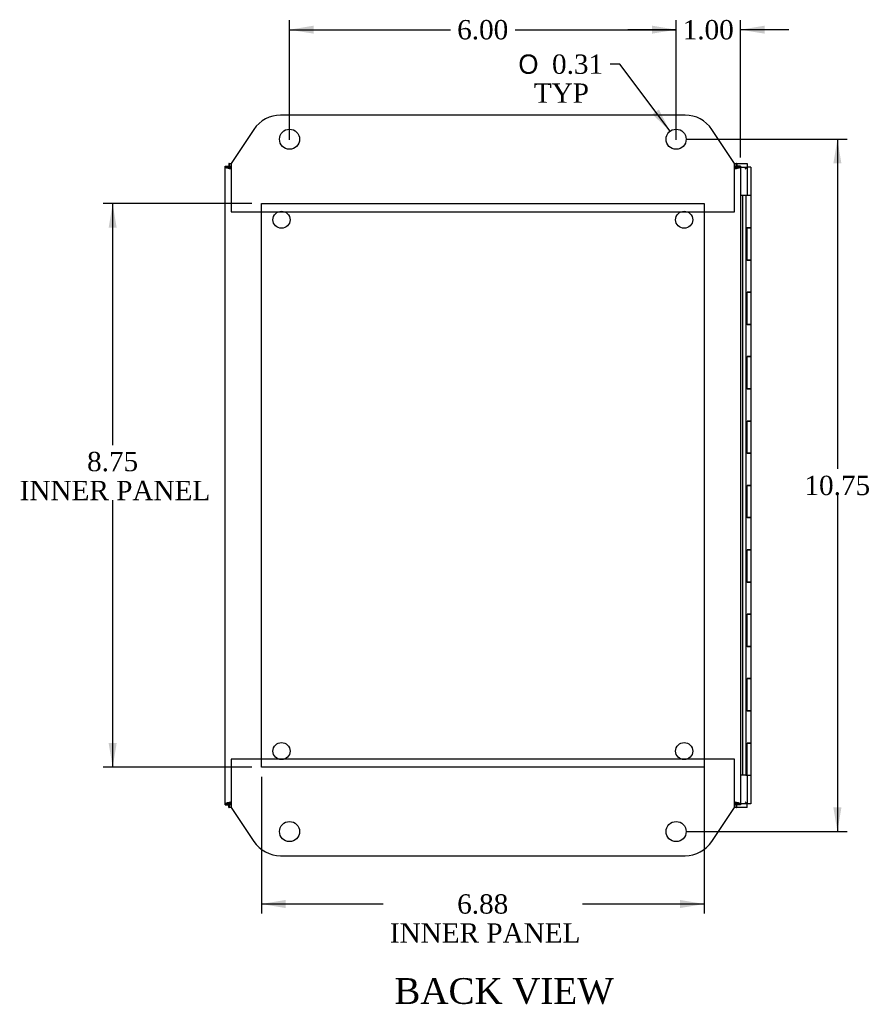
# Model space of a CAD drawing. Header units: inches. Extents: x 0.2 to 65.9, y -0.4 to 43.8.
# Tile 7 of 9: x 39 to 52.2, y 13.6 to 28.9. Entities that reach past the tile are written whole.
import ezdxf
from ezdxf.enums import TextEntityAlignment as Align
from ezdxf.lldxf.tags import DXFTag

# ---------------------------------------------------------------- set-up
doc = ezdxf.new("R2010")
doc.units = ezdxf.units.IN
doc.header["$MEASUREMENT"] = 0
for name, color, linetype in [('COM54601-12', 7, 'Continuous'), ('COM54602-8', 7, 'Continuous'), ('COM54603-5', 7, 'Continuous'), ('COM54604-3', 7, 'Continuous'), ('Default', 7, 'Continuous'), ('HNG14586-9B', 7, 'Continuous'), ('HNG14586-9C', 7, 'Continuous'), ('HNG14586-9P', 7, 'Continuous')]:
    doc.layers.add(name, color=color, linetype=linetype)
doc.styles.add('SEACAD_Solid_Edge_ANSI1_Symbols', font='txt')
doc.styles.add('SEACAD_Times_New_Roman', font='times.ttf')
tags = doc.linetypes.add('HIDDEN2', pattern=[0.1875, 0.125, -0.0625]).pattern_tags.tags
tags[6:7] = [DXFTag(74, 4), DXFTag(75, 0), DXFTag(340, '0'), DXFTag(46, 0.0), DXFTag(50, 0.0), DXFTag(44, 0.0), DXFTag(45, 0.0)]
tags[4:5] = [DXFTag(74, 4), DXFTag(75, 0), DXFTag(340, '0'), DXFTag(46, 0.0), DXFTag(50, 0.0), DXFTag(44, 0.0), DXFTag(45, 0.0)]
doc.dimstyles.new('HAMMOND_(STH_-_48x32)', dxfattribs={"dimtxt": 0.3, "dimasz": 0.375, "dimexe": 0.15, "dimexo": 0.15, "dimgap": 0.075, "dimtad": 0, "dimtih": 1, "dimtoh": 1, "dimzin": 0, "dimdsep": 46, "dimtxsty": 'SEACAD_Times_New_Roman', "dimblk1": '_SE_FILLED', "dimblk2": '_SE_FILLED', "dimsah": 1, "dimcen": 0.15, "dimadec": 0, "dimazin": 0, "dimtfac": 0.8, "dimtofl": 0, "dimtmove": 0, "dimatfit": 3, "dimfxl": 1, "dimtolj": 1, "dimtzin": 0, "dimarcsym": 0})

# ---------------------------------------------------------------- blocks, each defined once
blk = doc.blocks.new('SE4')
at = {"layer": 'COM54601-12', "color": 7, "linetype": 'Continuous'}
for p, q in [((42.232, 26.627), (42.268, 26.627)), ((42.232, 26.627), (42.232, 26.57)), ((50.081, 26.627), (50.117, 26.627)), ((50.117, 26.627), (50.117, 26.57)), ((42.174, 26.584), (42.231, 26.584)), ((42.174, 26.569), (42.174, 26.584)), ((42.174, 26.569), (42.231, 26.569)), ((42.174, 16.684), (42.174, 26.569)), ((42.231, 26.569), (42.231, 26.584)), ((50.174, 26.584), (50.117, 26.584)), ((50.117, 26.584), (50.117, 26.569)), ((50.174, 26.569), (50.117, 26.569)), ((50.174, 26.584), (50.174, 26.569)), ((50.174, 26.569), (50.174, 16.684)), ((42.174, 16.669), (42.174, 16.684)), ((42.174, 16.684), (42.231, 16.684)), ((42.174, 16.669), (42.231, 16.669)), ((42.231, 16.669), (42.231, 16.684)), ((42.232, 16.627), (42.232, 16.684)), ((50.174, 16.684), (50.117, 16.684)), ((50.117, 16.684), (50.117, 16.669)), ((50.117, 16.627), (50.117, 16.684)), ((50.174, 16.669), (50.117, 16.669)), ((50.174, 16.684), (50.174, 16.669)), ((42.268, 16.627), (42.232, 16.627)), ((50.117, 16.627), (50.081, 16.627))]:
    blk.add_line(p, q, dxfattribs=at)
for points, knots in [([(42.26, 26.541), (42.258, 26.552), (42.256, 26.563), (42.251, 26.584), (42.248, 26.593), (42.244, 26.609), (42.241, 26.616), (42.236, 26.624), (42.234, 26.627), (42.232, 26.627)], [0, 0, 0, 0, 0.25, 0.25, 0.5, 0.5, 0.75, 0.75, 1, 1, 1, 1]), ([(50.117, 26.627), (50.115, 26.627), (50.113, 26.624), (50.108, 26.616), (50.105, 26.609), (50.101, 26.593), (50.098, 26.584), (50.093, 26.563), (50.091, 26.552), (50.088, 26.541)], [0, 0, 0, 0, 0.25, 0.25, 0.5, 0.5, 0.75, 0.75, 1, 1, 1, 1]), ([(42.26, 26.541), (42.249, 26.543), (42.238, 26.545), (42.217, 26.55), (42.208, 26.553), (42.192, 26.557), (42.185, 26.56), (42.177, 26.565), (42.174, 26.567), (42.174, 26.569)], [0, 0, 0, 0, 0.25, 0.25, 0.5, 0.5, 0.75, 0.75, 1, 1, 1, 1]), ([(42.26, 26.541), (42.257, 26.543), (42.253, 26.545), (42.246, 26.55), (42.243, 26.553), (42.237, 26.557), (42.235, 26.56), (42.232, 26.565), (42.231, 26.567), (42.231, 26.569)], [0, 0, 0, 0, 0.25, 0.25, 0.5, 0.5, 0.75, 0.75, 1, 1, 1, 1]), ([(42.26, 26.541), (42.256, 26.548), (42.251, 26.556), (42.241, 26.566), (42.236, 26.57), (42.232, 26.57)], [0, 0, 0, 0, 0.5, 0.5, 1, 1, 1, 1]), ([(50.117, 26.57), (50.113, 26.57), (50.108, 26.566), (50.098, 26.556), (50.093, 26.548), (50.088, 26.541)], [0, 0, 0, 0, 0.5, 0.5, 1, 1, 1, 1]), ([(50.117, 26.569), (50.117, 26.567), (50.117, 26.565), (50.114, 26.56), (50.112, 26.557), (50.106, 26.553), (50.103, 26.55), (50.096, 26.545), (50.092, 26.543), (50.088, 26.541)], [0, 0, 0, 0, 0.25, 0.25, 0.5, 0.5, 0.75, 0.75, 1, 1, 1, 1]), ([(50.174, 26.569), (50.174, 26.567), (50.172, 26.565), (50.164, 26.56), (50.157, 26.557), (50.141, 26.553), (50.132, 26.55), (50.111, 26.545), (50.1, 26.543), (50.088, 26.541)], [0, 0, 0, 0, 0.25, 0.25, 0.5, 0.5, 0.75, 0.75, 1, 1, 1, 1]), ([(42.174, 16.684), (42.174, 16.686), (42.177, 16.689), (42.185, 16.693), (42.192, 16.696), (42.208, 16.701), (42.217, 16.703), (42.238, 16.708), (42.249, 16.71), (42.26, 16.713)], [0, 0, 0, 0, 0.25, 0.25, 0.5, 0.5, 0.75, 0.75, 1, 1, 1, 1]), ([(42.231, 16.684), (42.231, 16.686), (42.232, 16.689), (42.235, 16.693), (42.237, 16.696), (42.243, 16.701), (42.246, 16.703), (42.253, 16.708), (42.257, 16.71), (42.26, 16.713)], [0, 0, 0, 0, 0.25, 0.25, 0.5, 0.5, 0.75, 0.75, 1, 1, 1, 1]), ([(42.232, 16.627), (42.234, 16.627), (42.236, 16.629), (42.241, 16.637), (42.244, 16.644), (42.248, 16.66), (42.251, 16.669), (42.256, 16.69), (42.258, 16.701), (42.26, 16.713)], [0, 0, 0, 0, 0.25, 0.25, 0.5, 0.5, 0.75, 0.75, 1, 1, 1, 1]), ([(42.232, 16.684), (42.236, 16.684), (42.241, 16.687), (42.251, 16.697), (42.256, 16.705), (42.26, 16.713)], [0, 0, 0, 0, 0.5, 0.5, 1, 1, 1, 1]), ([(50.088, 16.713), (50.091, 16.701), (50.093, 16.69), (50.098, 16.669), (50.101, 16.66), (50.105, 16.644), (50.108, 16.637), (50.113, 16.629), (50.115, 16.627), (50.117, 16.627)], [0, 0, 0, 0, 0.25, 0.25, 0.5, 0.5, 0.75, 0.75, 1, 1, 1, 1]), ([(50.088, 16.713), (50.093, 16.705), (50.098, 16.697), (50.108, 16.687), (50.113, 16.684), (50.117, 16.684)], [0, 0, 0, 0, 0.5, 0.5, 1, 1, 1, 1]), ([(50.088, 16.713), (50.092, 16.71), (50.096, 16.708), (50.103, 16.703), (50.106, 16.701), (50.112, 16.696), (50.114, 16.693), (50.117, 16.689), (50.117, 16.686), (50.117, 16.684)], [0, 0, 0, 0, 0.25, 0.25, 0.5, 0.5, 0.75, 0.75, 1, 1, 1, 1]), ([(50.088, 16.713), (50.1, 16.71), (50.111, 16.708), (50.132, 16.703), (50.141, 16.701), (50.157, 16.696), (50.164, 16.693), (50.172, 16.689), (50.174, 16.686), (50.174, 16.684)], [0, 0, 0, 0, 0.25, 0.25, 0.5, 0.5, 0.75, 0.75, 1, 1, 1, 1])]:
    blk.add_open_spline(points, degree=3, knots=knots, dxfattribs=at)
at = {"layer": 'COM54602-8', "color": 7, "linetype": 'Continuous'}
for p, q in [((50.117, 26.627), (50.277, 26.627)), ((50.277, 26.627), (50.277, 26.57)), ((42.231, 26.57), (42.233, 26.57)), ((42.233, 26.565), (42.233, 26.57)), ((50.174, 26.57), (50.277, 26.57)), ((50.248, 26.541), (50.277, 26.57)), ((50.277, 26.569), (50.248, 26.541)), ((50.248, 26.541), (50.248, 26.541)), ((50.248, 26.541), (50.248, 26.541)), ((50.277, 26.57), (50.277, 26.127)), ((50.334, 26.57), (50.277, 26.57)), ((50.334, 26.57), (50.334, 26.127)), ((50.334, 24.127), (50.334, 24.127)), ((50.334, 23.127), (50.334, 23.127)), ((50.334, 22.127), (50.334, 22.127)), ((50.334, 21.127), (50.334, 21.127)), ((50.334, 20.127), (50.334, 20.127)), ((50.334, 19.127), (50.334, 19.127)), ((50.334, 18.127), (50.334, 18.127)), ((50.277, 17.127), (50.277, 16.684)), ((50.334, 17.127), (50.334, 16.684)), ((42.231, 16.684), (42.233, 16.684)), ((42.233, 16.684), (42.233, 16.688)), ((50.277, 16.684), (50.174, 16.684)), ((50.248, 16.713), (50.248, 16.713)), ((50.248, 16.712), (50.248, 16.713)), ((50.248, 16.713), (50.277, 16.684)), ((50.277, 16.684), (50.248, 16.712)), ((50.334, 16.684), (50.277, 16.684)), ((50.277, 16.627), (50.277, 16.684)), ((50.277, 16.627), (50.117, 16.627))]:
    blk.add_line(p, q, dxfattribs=at)
at = {"layer": 'COM54603-5', "color": 7, "linetype": 'HIDDEN2'}
for p, q in [((42.737, 17.252), (42.737, 26.002)), ((42.737, 26.002), (49.612, 26.002)), ((49.612, 26.002), (49.612, 17.252)), ((49.612, 17.252), (42.737, 17.252))]:
    blk.add_line(p, q, dxfattribs=at)
for centre in [(43.049, 25.752), (49.299, 25.752), (43.049, 17.502), (49.299, 17.502)]:
    blk.add_circle(centre, 0.133, dxfattribs=at)
at = {"layer": 'COM54604-3', "color": 7, "linetype": 'Continuous'}
for p, q in [((49.313, 27.377), (43.036, 27.377)), ((42.62, 27.154), (42.268, 26.627)), ((50.081, 26.627), (49.729, 27.154)), ((42.268, 26.627), (42.268, 25.877)), ((50.081, 25.877), (50.081, 26.627)), ((42.268, 25.877), (50.081, 25.877)), ((42.268, 17.377), (42.268, 16.627)), ((50.081, 17.377), (42.268, 17.377)), ((50.081, 16.627), (50.081, 17.377)), ((42.268, 16.627), (42.62, 16.099)), ((49.729, 16.099), (50.081, 16.627)), ((43.036, 15.877), (49.313, 15.877))]:
    blk.add_line(p, q, dxfattribs=at)
for centre in [(43.174, 27.002), (49.174, 27.002), (43.174, 16.252), (49.174, 16.252)]:
    blk.add_circle(centre, 0.156, dxfattribs=at)
for centre, start, end in [((43.036, 26.877), 90, 146.3099), ((49.313, 26.877), 33.6901, 90), ((43.036, 16.377), 213.6901, 270), ((49.313, 16.377), 270, 326.3099)]:
    blk.add_arc(centre, 0.5, start, end, dxfattribs=at)
at = {"layer": 'HNG14586-9B', "color": 7, "linetype": 'Continuous'}
for p, q in [((50.212, 26.127), (50.174, 26.127)), ((50.212, 17.127), (50.212, 26.127)), ((50.256, 26.127), (50.212, 26.127)), ((50.256, 26.127), (50.256, 25.627)), ((50.258, 25.627), (50.256, 25.627)), ((50.258, 25.627), (50.258, 25.127)), ((50.258, 25.627), (50.258, 25.627)), ((50.276, 25.627), (50.34, 25.627)), ((50.276, 25.127), (50.276, 25.627)), ((50.34, 25.127), (50.34, 25.627)), ((50.256, 25.127), (50.256, 24.627)), ((50.258, 25.127), (50.256, 25.127)), ((50.258, 25.127), (50.258, 25.127)), ((50.276, 25.127), (50.34, 25.127)), ((50.258, 24.627), (50.256, 24.627)), ((50.258, 24.627), (50.258, 24.127)), ((50.276, 24.627), (50.34, 24.627)), ((50.276, 24.127), (50.276, 24.627)), ((50.34, 24.127), (50.34, 24.627)), ((50.256, 24.127), (50.256, 23.627)), ((50.258, 24.127), (50.256, 24.127)), ((50.258, 24.127), (50.267, 24.127)), ((50.276, 24.127), (50.34, 24.127)), ((50.258, 23.627), (50.256, 23.627)), ((50.258, 23.627), (50.258, 23.127)), ((50.276, 23.627), (50.34, 23.627)), ((50.276, 23.127), (50.276, 23.627)), ((50.34, 23.127), (50.34, 23.627)), ((50.256, 23.127), (50.256, 22.627)), ((50.258, 23.127), (50.256, 23.127)), ((50.258, 23.127), (50.267, 23.127)), ((50.276, 23.127), (50.34, 23.127)), ((50.258, 22.627), (50.256, 22.627)), ((50.258, 22.627), (50.258, 22.127)), ((50.276, 22.627), (50.34, 22.627)), ((50.276, 22.127), (50.276, 22.627)), ((50.34, 22.127), (50.34, 22.627)), ((50.256, 22.127), (50.256, 21.627)), ((50.258, 22.127), (50.256, 22.127)), ((50.258, 22.127), (50.267, 22.127)), ((50.276, 22.127), (50.34, 22.127)), ((50.258, 21.627), (50.256, 21.627)), ((50.258, 21.627), (50.258, 21.127)), ((50.276, 21.627), (50.34, 21.627)), ((50.276, 21.127), (50.276, 21.627)), ((50.34, 21.127), (50.34, 21.627)), ((50.256, 21.127), (50.256, 20.627)), ((50.258, 21.127), (50.256, 21.127)), ((50.258, 21.127), (50.267, 21.127)), ((50.276, 21.127), (50.34, 21.127)), ((50.258, 20.627), (50.256, 20.627)), ((50.258, 20.627), (50.258, 20.127)), ((50.276, 20.627), (50.34, 20.627)), ((50.276, 20.127), (50.276, 20.627)), ((50.34, 20.127), (50.34, 20.627)), ((50.256, 20.127), (50.256, 19.627)), ((50.258, 20.127), (50.256, 20.127)), ((50.258, 20.127), (50.267, 20.127)), ((50.276, 20.127), (50.34, 20.127)), ((50.258, 19.627), (50.256, 19.627)), ((50.258, 19.627), (50.258, 19.127)), ((50.276, 19.627), (50.34, 19.627)), ((50.276, 19.127), (50.276, 19.627)), ((50.34, 19.127), (50.34, 19.627)), ((50.256, 19.127), (50.256, 18.627)), ((50.258, 19.127), (50.256, 19.127)), ((50.258, 19.127), (50.267, 19.127)), ((50.276, 19.127), (50.34, 19.127)), ((50.258, 18.627), (50.256, 18.627)), ((50.258, 18.627), (50.258, 18.127)), ((50.276, 18.627), (50.34, 18.627)), ((50.276, 18.127), (50.276, 18.627)), ((50.34, 18.127), (50.34, 18.627)), ((50.256, 18.127), (50.256, 17.627)), ((50.258, 18.127), (50.256, 18.127)), ((50.258, 18.127), (50.267, 18.127)), ((50.276, 18.127), (50.34, 18.127)), ((50.258, 17.627), (50.256, 17.627)), ((50.258, 17.627), (50.258, 17.127)), ((50.276, 17.127), (50.276, 17.627)), ((50.276, 17.627), (50.34, 17.627)), ((50.34, 17.127), (50.34, 17.627)), ((50.212, 17.127), (50.174, 17.127)), ((50.256, 17.127), (50.212, 17.127)), ((50.256, 17.127), (50.256, 17.127)), ((50.258, 17.127), (50.256, 17.127)), ((50.258, 17.127), (50.267, 17.127)), ((50.267, 17.127), (50.267, 17.131)), ((50.267, 17.127), (50.272, 17.127)), ((50.276, 17.127), (50.34, 17.127))]:
    blk.add_line(p, q, dxfattribs=at)
at = {"layer": 'HNG14586-9C', "color": 7, "linetype": 'Continuous'}
for p, q in [((50.34, 26.127), (50.256, 26.127)), ((50.34, 25.627), (50.34, 26.127)), ((50.34, 25.627), (50.258, 25.627)), ((50.34, 25.127), (50.258, 25.127)), ((50.34, 24.627), (50.34, 25.127)), ((50.34, 24.627), (50.277, 24.627)), ((50.34, 24.127), (50.256, 24.127)), ((50.34, 23.627), (50.34, 24.127)), ((50.34, 23.627), (50.277, 23.627)), ((50.34, 23.127), (50.256, 23.127)), ((50.34, 22.627), (50.34, 23.127)), ((50.34, 22.627), (50.277, 22.627)), ((50.34, 22.127), (50.256, 22.127)), ((50.34, 21.627), (50.34, 22.127)), ((50.34, 21.627), (50.277, 21.627)), ((50.34, 21.127), (50.256, 21.127)), ((50.34, 20.627), (50.34, 21.127)), ((50.34, 20.627), (50.277, 20.627)), ((50.34, 20.127), (50.256, 20.127)), ((50.34, 19.627), (50.34, 20.127)), ((50.34, 19.627), (50.277, 19.627)), ((50.34, 19.127), (50.256, 19.127)), ((50.34, 18.627), (50.34, 19.127)), ((50.34, 18.627), (50.277, 18.627)), ((50.34, 18.127), (50.256, 18.127)), ((50.34, 17.627), (50.34, 18.127)), ((50.34, 17.627), (50.277, 17.627)), ((50.256, 17.127), (50.277, 17.127)), ((50.277, 17.127), (50.277, 17.127))]:
    blk.add_line(p, q, dxfattribs=at)
at = {"layer": 'HNG14586-9P', "color": 7, "linetype": 'Continuous'}
for p, q in [((50.267, 25.627), (50.267, 25.127)), ((50.267, 24.627), (50.267, 24.127)), ((50.312, 24.127), (50.312, 24.127)), ((50.267, 23.627), (50.267, 23.127)), ((50.312, 23.127), (50.312, 23.127)), ((50.267, 22.627), (50.267, 22.127)), ((50.312, 22.127), (50.312, 22.127)), ((50.267, 21.627), (50.267, 21.127)), ((50.312, 21.127), (50.312, 21.127)), ((50.267, 20.627), (50.267, 20.127)), ((50.312, 20.127), (50.312, 20.127)), ((50.267, 19.627), (50.267, 19.127)), ((50.312, 19.127), (50.312, 19.127)), ((50.267, 18.627), (50.267, 18.127)), ((50.312, 18.127), (50.312, 18.127)), ((50.267, 17.627), (50.267, 17.132)), ((50.276, 17.127), (50.272, 17.127))]:
    blk.add_line(p, q, dxfattribs=at)
blk.add_arc((50.272, 17.132), 0.005, 180, 270, dxfattribs=at)
blk = doc.blocks.new('DMBLK5040')
at = {"layer": 'Default', "linetype": 'Continuous'}
for points in [[(43.549, 28.766), (43.174, 28.703), (43.549, 28.641)], [(48.799, 28.766), (48.799, 28.641), (49.174, 28.703)]]:
    blk.add_hatch(color=7, dxfattribs=at).paths.add_polyline_path(points)
at = {"layer": 'Default', "color": 7, "linetype": 'Continuous'}
for p, q in [((43.174, 26.995), (43.174, 28.853)), ((49.174, 26.995), (49.174, 28.853)), ((43.174, 28.703), (45.671, 28.703)), ((46.678, 28.703), (49.174, 28.703))]:
    blk.add_line(p, q, dxfattribs=at)
at = {"layer": 'Default', "color": 7, "linetype": 'Continuous', "style": 'SEACAD_Times_New_Roman'}
blk.add_text('6.00', height=0.3, dxfattribs=at).set_placement((45.776, 28.853), align=Align.TOP_LEFT)
blk = doc.blocks.new('_SE_FILLED')
at = {"color": 0}
blk.add_line((0, 0), (-1, 0), dxfattribs=at)
blk.add_solid([(0, 0), (-1, -0.1665), (-1, 0.1665), (0, 0)], dxfattribs=at)
blk = doc.blocks.new('DMBLK5041')
at = {"layer": 'Default', "linetype": 'Continuous'}
for points in [[(51.74, 26.627), (51.678, 27.002), (51.615, 26.627)], [(51.74, 16.627), (51.615, 16.627), (51.678, 16.252)]]:
    blk.add_hatch(color=7, dxfattribs=at).paths.add_polyline_path(points)
at = {"layer": 'Default', "color": 7, "linetype": 'Continuous'}
for p, q in [((49.324, 27.002), (51.828, 27.002)), ((51.678, 27.002), (51.678, 21.882)), ((51.678, 21.477), (51.678, 16.252)), ((49.324, 16.252), (51.828, 16.252))]:
    blk.add_line(p, q, dxfattribs=at)
at = {"layer": 'Default', "color": 7, "linetype": 'Continuous', "style": 'SEACAD_Times_New_Roman'}
blk.add_text('10.75', height=0.3, dxfattribs=at).set_placement((51.166, 21.777), align=Align.TOP_LEFT)
blk = doc.blocks.new('DMBLK5042')
at = {"layer": 'Default', "linetype": 'Continuous'}
blk.add_hatch(color=7, dxfattribs=at).paths.add_polyline_path([(48.806, 27.389), (49.081, 27.127), (48.906, 27.464)])
at = {"layer": 'Default', "color": 7, "linetype": 'Continuous'}
for p, q in [((48.299, 28.168), (48.149, 28.168)), ((49.081, 27.127), (48.299, 28.168))]:
    blk.add_line(p, q, dxfattribs=at)
for s, style, p in [('O', 'SEACAD_Solid_Edge_ANSI1_Symbols', (46.726, 28.318)), ('0.31', 'SEACAD_Times_New_Roman', (47.248, 28.318)), ('TYP', 'SEACAD_Times_New_Roman', (46.966, 27.868))]:
    blk.add_text(s, height=0.3, dxfattribs=dict(at, style=style)).set_placement(p, align=Align.TOP_LEFT)
blk = doc.blocks.new('DMBLK5064')
at = {"layer": 'Default', "linetype": 'Continuous'}
for points in [[(40.366, 25.627), (40.491, 25.627), (40.429, 26.002)], [(40.366, 17.627), (40.429, 17.252), (40.491, 17.627)]]:
    blk.add_hatch(color=7, dxfattribs=at).paths.add_polyline_path(points)
at = {"layer": 'Default', "color": 7, "linetype": 'Continuous'}
for p, q in [((42.587, 26.002), (40.279, 26.002)), ((40.429, 22.253), (40.429, 26.002)), ((40.429, 17.252), (40.429, 21.398)), ((42.587, 17.252), (40.279, 17.252))]:
    blk.add_line(p, q, dxfattribs=at)
at = {"layer": 'Default', "color": 7, "linetype": 'Continuous', "style": 'SEACAD_Times_New_Roman'}
for s, p in [('8.75', (40.031, 22.148)), ('INNER PANEL', (38.986, 21.698))]:
    blk.add_text(s, height=0.3, dxfattribs=at).set_placement(p, align=Align.TOP_LEFT)
blk = doc.blocks.new('DMBLK5065')
at = {"layer": 'Default', "linetype": 'Continuous'}
for points in [[(43.112, 15.065), (43.112, 15.19), (42.737, 15.128)], [(49.237, 15.065), (49.612, 15.128), (49.237, 15.19)]]:
    blk.add_hatch(color=7, dxfattribs=at).paths.add_polyline_path(points)
at = {"layer": 'Default', "color": 7, "linetype": 'Continuous'}
for p, q in [((49.612, 21.477), (49.612, 14.978)), ((42.737, 17.102), (42.737, 14.978)), ((42.737, 15.128), (44.626, 15.128)), ((47.723, 15.128), (49.612, 15.128))]:
    blk.add_line(p, q, dxfattribs=at)
at = {"layer": 'Default', "color": 7, "linetype": 'Continuous', "style": 'SEACAD_Times_New_Roman'}
for s, p in [('6.88', (45.776, 15.278)), ('INNER PANEL', (44.731, 14.828))]:
    blk.add_text(s, height=0.3, dxfattribs=at).set_placement(p, align=Align.TOP_LEFT)
blk = doc.blocks.new('DMBLK5066')
at = {"layer": 'Default', "linetype": 'Continuous'}
for points in [[(48.799, 28.766), (48.799, 28.641), (49.174, 28.703)], [(50.549, 28.766), (50.174, 28.703), (50.549, 28.641)]]:
    blk.add_hatch(color=7, dxfattribs=at).paths.add_polyline_path(points)
at = {"layer": 'Default', "color": 7, "linetype": 'Continuous'}
for p, q in [((49.174, 27.152), (49.174, 28.853)), ((50.174, 26.719), (50.174, 28.853)), ((49.174, 28.703), (48.424, 28.703)), ((50.924, 28.703), (50.174, 28.703))]:
    blk.add_line(p, q, dxfattribs=at)
at = {"layer": 'Default', "color": 7, "linetype": 'Continuous', "style": 'SEACAD_Times_New_Roman'}
blk.add_text('1.00', height=0.3, dxfattribs=at).set_placement((49.276, 28.853), align=Align.TOP_LEFT)

msp = doc.modelspace()

# ---------------------------------------------------------------- block references
at = {"layer": 'Default'}
msp.add_blockref('SE4', (0, 0), dxfattribs=at)

# ---------------------------------------------------------------- texts
at = {"layer": 'Default', "color": 7, "linetype": 'Continuous', "style": 'SEACAD_Times_New_Roman'}
msp.add_text('BACK VIEW', height=0.4, dxfattribs=at).set_placement((44.802, 13.977), align=Align.TOP_LEFT)

# ---------------------------------------------------------------- dimensions: what is measured, and where the dimension line sits
at = {"layer": 'Default', "color": 7, "linetype": 'Continuous'}
for base, p1, p2, angle, text, picture, middle in [((43.174, 28.703), (43.174, 26.845), (49.174, 26.845), 0, '\\A1;<>', 'DMBLK5040', (46.174, 28.703)), ((51.678, 27.002), (49.174, 27.002), (49.174, 16.252), 270, '\\A1;<>', 'DMBLK5041', (51.678, 21.627)), ((40.429, 17.252), (42.737, 17.252), (42.737, 26.002), 90, '\\A1;<>\\PINNER PANEL', 'DMBLK5064', (40.429, 21.998))]:
    dim = msp.add_linear_dim(base=base, p1=p1, p2=p2, angle=angle, text=text, dimstyle='HAMMOND_(STH_-_48x32)', dxfattribs=at)
    dim.commit()
    dim.dimension.update_dxf_attribs({"geometry": picture, "text_midpoint": middle, "dimtype": 161})
for base, p1, p2, text, picture, middle in [((49.174, 28.703), (50.174, 26.569), (49.174, 27.002), '\\A1;<>', 'DMBLK5066', (49.674, 28.703)), ((49.611967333, 15.127727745), (42.736967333, 26.001603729), (49.611967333, 21.626603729), '\\A1;<>\\PINNER PANEL', 'DMBLK5065', (46.174467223, 15.127727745))]:
    dim = msp.add_linear_dim(base=base, p1=p1, p2=p2, text=text, dimstyle='HAMMOND_(STH_-_48x32)', dxfattribs=at)
    dim.commit()
    dim.dimension.update_dxf_attribs({"geometry": picture, "text_midpoint": middle, "dimtype": 160})
dim = msp.add_diameter_dim_2p(p1=(49.268, 26.877), p2=(49.081, 27.127), text='\\A1;<>\\PTYP', dimstyle='HAMMOND_(STH_-_48x32)', dxfattribs=at)
dim.commit()
dim.dimension.update_dxf_attribs({"geometry": 'DMBLK5042', "text_midpoint": (48.149, 28.168), "dimtype": 163})

doc.saveas('drawing.dxf')
